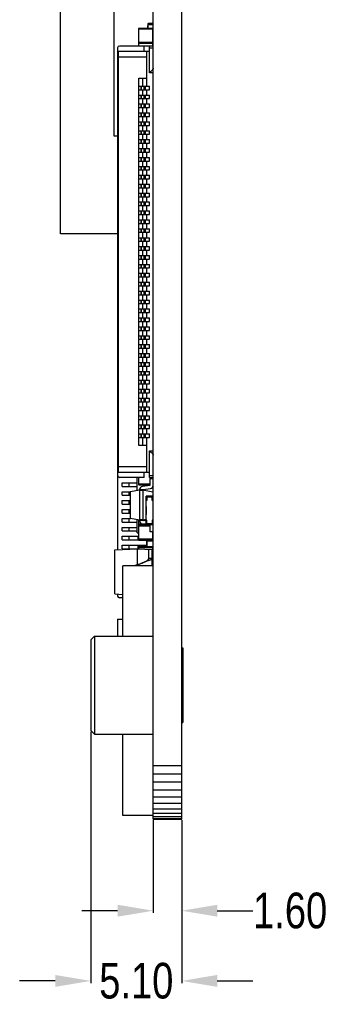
# Model space of a CAD drawing. Header units: inches. Extents: x -39 to 106, y -45 to 75.
# Tile 220 of 222: x 88 to 106, y -41 to 14. Entities that reach past the tile are written whole.
import ezdxf

# ---------------------------------------------------------------- set-up
doc = ezdxf.new("R2010")
doc.units = ezdxf.units.IN
doc.header["$LTSCALE"] = 1.21
doc.header["$MEASUREMENT"] = 0
doc.header["$PDMODE"] = 3
doc.header["$PDSIZE"] = 0.3125
doc.layers.get('0').update_dxf_attribs({"linetype": 'CONTINUOUS'})
doc.layers.get('Defpoints').update_dxf_attribs({"linetype": 'CONTINUOUS'})
doc.layers.add('DIM', color=3, linetype='CONTINUOUS')
doc.styles.get("Standard").update_dxf_attribs({"font": 'txt', "width": 0.8})
doc.dimstyles.get("Standard").update_dxf_attribs({"dimtxt": 0.15625, "dimasz": 0.1875, "dimexe": 0.125, "dimexo": 0.0625, "dimgap": 0.09, "dimtad": 0, "dimtih": 1, "dimtoh": 1, "dimzin": 4, "dimdsep": 46, "dimtxsty": 'STANDARD', "dimblk": '_FILLED', "dimblk1": '_FILLED', "dimblk2": '_FILLED', "dimcen": 0.09, "dimazin": 1, "dimtp": 0.01, "dimtm": 0.01, "dimtfac": 1, "dimtofl": 0, "dimtmove": 0, "dimatfit": 3, "dimldrblk": '_FILLED', "dimfxl": 1, "dimtolj": 1, "dimtzin": 4, "dimarcsym": 0})

# ---------------------------------------------------------------- blocks, each defined once
blk = doc.blocks.new('_FILLED')
at = {"color": 0, "linetype": 'ByBlock'}
blk.add_solid([(0, 0), (-1, 0.167), (-1, -0.167)], dxfattribs=at)
blk = doc.blocks.new('*D10')
at = {"layer": 'Defpoints', "color": 0}
for p in [(95.294, -30.541), (96.894, -30.541), (96.894, -35.683)]:
    blk.add_point(p, dxfattribs=at)
at = {"layer": 'DIM', "color": 0, "lineweight": -2}
for p, q in [((95.294, -30.603), (95.294, -35.808)), ((96.894, -30.603), (96.894, -35.808)), ((93.294, -35.683), (91.294, -35.683)), ((98.894, -35.683), (100.894, -35.683))]:
    blk.add_line(p, q, dxfattribs=at)
at = {"layer": 'DIM', "color": 0, "lineweight": -2, "xscale": 2, "yscale": 2, "zscale": 2}
blk.add_blockref('_FILLED', (95.294, -35.683), dxfattribs=at)
at = {"layer": 'DIM', "color": 0, "lineweight": -2, "xscale": 2, "yscale": 2, "zscale": 2, "rotation": 180}
blk.add_blockref('_FILLED', (96.894, -35.683), dxfattribs=at)
at = {"layer": 'DIM', "color": 0, "insert": (102.984, -35.683), "char_height": 2, "attachment_point": 5}
blk.add_mtext('\\A1;1.60', dxfattribs=at)
blk = doc.blocks.new('*D11')
at = {"layer": 'Defpoints', "color": 0}
for p in [(91.794, -25.582), (96.894, -30.541), (96.894, -39.621)]:
    blk.add_point(p, dxfattribs=at)
at = {"layer": 'DIM', "color": 0, "lineweight": -2}
for p, q in [((91.794, -25.644), (91.794, -39.746)), ((96.894, -30.603), (96.894, -39.746)), ((89.794, -39.621), (87.794, -39.621)), ((98.894, -39.621), (100.894, -39.621))]:
    blk.add_line(p, q, dxfattribs=at)
at = {"layer": 'DIM', "color": 0, "lineweight": -2, "xscale": 2, "yscale": 2, "zscale": 2}
blk.add_blockref('_FILLED', (91.794, -39.621), dxfattribs=at)
at = {"layer": 'DIM', "color": 0, "lineweight": -2, "xscale": 2, "yscale": 2, "zscale": 2, "rotation": 180}
blk.add_blockref('_FILLED', (96.894, -39.621), dxfattribs=at)
at = {"layer": 'DIM', "color": 0, "insert": (94.344, -39.621), "char_height": 2, "attachment_point": 5}
blk.add_mtext('\\A1;5.10', dxfattribs=at)

msp = doc.modelspace()

# ---------------------------------------------------------------- linework, layer by layer
at = {"color": 7, "linetype": 'Continuous'}
for p, q in [((95.294, -30.541), (95.294, 66.469)), ((96.894, -30.541), (96.894, 66.469)), ((90.094, 2.293), (90.094, 53.593)), ((93.094, 7.768), (93.094, 24.768)), ((95.249, 13.808), (94.489, 13.808)), ((94.489, 12.83), (94.489, 13.808)), ((94.989, 13.949), (94.987, 13.949)), ((94.987, 13.875), (94.987, 13.949)), ((94.989, 13.913), (94.987, 13.913)), ((94.987, 13.875), (94.989, 13.875)), ((94.989, 13.852), (94.987, 13.852)), ((94.987, 13.808), (94.987, 13.852)), ((94.987, 13.849), (94.989, 13.849)), ((94.987, 13.811), (94.989, 13.811)), ((94.989, 14.043), (95.294, 14.043)), ((94.989, 14.043), (94.989, 13.808)), ((95.294, 14.012), (94.989, 14.012)), ((95.264, 14.073), (95.02, 14.073)), ((95.02, 13.808), (95.02, 14.073)), ((95.249, 13.808), (95.249, 12.83)), ((95.264, 14.073), (95.264, 13.804)), ((94.459, 13.778), (95.279, 13.778)), ((94.459, 13.778), (94.459, 12.83)), ((95.279, 12.83), (95.279, 13.778)), ((95.279, 13.525), (95.294, 13.525)), ((95.294, 13.494), (95.279, 13.494)), ((93.294, 12.719), (93.294, -15.44)), ((94.794, 12.819), (93.394, 12.819)), ((95.279, 13.018), (94.459, 13.018)), ((94.459, 12.83), (95.279, 12.83)), ((94.469, 12.83), (94.469, 12.819)), ((94.489, 12.988), (95.249, 12.988)), ((94.499, 12.819), (94.499, 12.83)), ((94.794, 12.519), (94.794, 12.819)), ((95.294, 12.819), (95.094, 12.819)), ((95.094, 11.319), (95.094, 12.819)), ((95.094, 12.719), (95.294, 12.719)), ((95.239, 12.83), (95.239, 12.819)), ((95.269, 12.819), (95.269, 12.83)), ((93.294, 12.219), (94.927, 12.219)), ((93.344, 12.519), (93.331, 12.517)), ((95.094, 12.519), (93.344, 12.519)), ((93.344, -11.081), (93.344, 12.519)), ((94.927, 10.569), (94.927, 12.519)), ((95.294, 11.319), (95.094, 11.319)), ((95.233, 11.458), (95.249, 11.458)), ((95.249, 11.477), (95.249, 11.458)), ((95.279, 11.488), (95.258, 11.488)), ((95.279, 11.488), (95.279, 11.521)), ((94.484, 11.019), (94.927, 11.019)), ((94.484, -9.581), (94.484, 11.019)), ((94.484, 10.569), (95.094, 10.569)), ((94.594, 10.569), (94.594, 10.369)), ((94.63, 10.369), (94.63, 10.569)), ((94.694, 11.019), (94.694, 10.569)), ((94.769, 10.569), (94.769, 10.369)), ((94.862, 10.369), (94.862, 10.569)), ((95.094, 10.369), (95.094, 10.569)), ((94.484, 10.369), (95.094, 10.369)), ((94.484, 10.069), (95.094, 10.069)), ((94.594, 10.069), (94.594, 9.869)), ((94.63, 9.869), (94.63, 10.069)), ((94.694, 10.369), (94.694, 10.069)), ((94.769, 10.069), (94.769, 9.869)), ((94.862, 9.869), (94.862, 10.069)), ((94.927, 10.069), (94.927, 10.369)), ((95.094, 9.869), (95.094, 10.069)), ((94.484, 9.869), (95.094, 9.869)), ((94.484, 9.569), (95.094, 9.569)), ((94.594, 9.569), (94.594, 9.369)), ((94.63, 9.369), (94.63, 9.569)), ((94.694, 9.869), (94.694, 9.569)), ((94.769, 9.569), (94.769, 9.369)), ((94.862, 9.369), (94.862, 9.569)), ((94.927, 9.569), (94.927, 9.869)), ((95.094, 9.369), (95.094, 9.569)), ((94.484, 9.369), (95.094, 9.369)), ((94.484, 9.069), (95.094, 9.069)), ((94.484, 8.869), (95.094, 8.869)), ((94.594, 9.069), (94.594, 8.869)), ((94.63, 8.869), (94.63, 9.069)), ((94.694, 9.369), (94.694, 9.069)), ((94.694, 8.869), (94.694, 8.569)), ((94.769, 9.069), (94.769, 8.869)), ((94.862, 8.869), (94.862, 9.069)), ((94.927, 9.069), (94.927, 9.369)), ((94.927, 8.569), (94.927, 8.869)), ((95.094, 8.869), (95.094, 9.069)), ((94.484, 8.569), (95.094, 8.569)), ((94.484, 8.369), (95.094, 8.369)), ((94.594, 8.569), (94.594, 8.369)), ((94.63, 8.369), (94.63, 8.569)), ((94.694, 8.369), (94.694, 8.069)), ((94.769, 8.569), (94.769, 8.369)), ((94.862, 8.369), (94.862, 8.569)), ((94.927, 8.069), (94.927, 8.369)), ((95.094, 8.369), (95.094, 8.569)), ((93.294, 7.768), (93.094, 7.768)), ((94.484, 8.069), (95.094, 8.069)), ((94.484, 7.869), (95.094, 7.869)), ((94.594, 8.069), (94.594, 7.869)), ((94.63, 7.869), (94.63, 8.069)), ((94.694, 7.869), (94.694, 7.569)), ((94.769, 8.069), (94.769, 7.869)), ((94.862, 7.869), (94.862, 8.069)), ((94.927, 7.569), (94.927, 7.869)), ((95.094, 7.869), (95.094, 8.069)), ((94.484, 7.569), (95.094, 7.569)), ((94.484, 7.369), (95.094, 7.369)), ((94.594, 7.569), (94.594, 7.369)), ((94.63, 7.369), (94.63, 7.569)), ((94.694, 7.369), (94.694, 7.069)), ((94.769, 7.569), (94.769, 7.369)), ((94.862, 7.369), (94.862, 7.569)), ((94.927, 7.069), (94.927, 7.369)), ((95.094, 7.369), (95.094, 7.569)), ((94.484, 7.069), (95.094, 7.069)), ((94.484, 6.869), (95.094, 6.869)), ((94.594, 7.069), (94.594, 6.869)), ((94.63, 6.869), (94.63, 7.069)), ((94.694, 6.869), (94.694, 6.569)), ((94.769, 7.069), (94.769, 6.869)), ((94.862, 6.869), (94.862, 7.069)), ((94.927, 6.569), (94.927, 6.869)), ((95.094, 6.869), (95.094, 7.069)), ((94.484, 6.569), (95.094, 6.569)), ((94.484, 6.369), (95.094, 6.369)), ((94.594, 6.569), (94.594, 6.369)), ((94.63, 6.369), (94.63, 6.569)), ((94.694, 6.369), (94.694, 6.069)), ((94.769, 6.569), (94.769, 6.369)), ((94.862, 6.369), (94.862, 6.569)), ((94.927, 6.069), (94.927, 6.369)), ((95.094, 6.369), (95.094, 6.569)), ((94.484, 6.069), (95.094, 6.069)), ((94.484, 5.869), (95.094, 5.869)), ((94.484, 5.569), (95.094, 5.569)), ((94.594, 6.069), (94.594, 5.869)), ((94.594, 5.569), (94.594, 5.369)), ((94.63, 5.869), (94.63, 6.069)), ((94.63, 5.369), (94.63, 5.569)), ((94.694, 5.869), (94.694, 5.569)), ((94.769, 6.069), (94.769, 5.869)), ((94.769, 5.569), (94.769, 5.369)), ((94.862, 5.869), (94.862, 6.069)), ((94.862, 5.369), (94.862, 5.569)), ((94.927, 5.569), (94.927, 5.869)), ((95.094, 5.869), (95.094, 6.069)), ((95.094, 5.369), (95.094, 5.569)), ((94.484, 5.369), (95.094, 5.369)), ((94.484, 5.069), (95.094, 5.069)), ((94.594, 5.069), (94.594, 4.869)), ((94.63, 4.869), (94.63, 5.069)), ((94.694, 5.369), (94.694, 5.069)), ((94.769, 5.069), (94.769, 4.869)), ((94.862, 4.869), (94.862, 5.069)), ((94.927, 5.069), (94.927, 5.369)), ((95.094, 4.869), (95.094, 5.069)), ((94.484, 4.869), (95.094, 4.869)), ((94.484, 4.569), (95.094, 4.569)), ((94.594, 4.569), (94.594, 4.369)), ((94.63, 4.369), (94.63, 4.569)), ((94.694, 4.869), (94.694, 4.569)), ((94.769, 4.569), (94.769, 4.369)), ((94.862, 4.369), (94.862, 4.569)), ((94.927, 4.569), (94.927, 4.869)), ((95.094, 4.369), (95.094, 4.569)), ((94.484, 4.369), (95.094, 4.369)), ((95.094, 4.069), (94.484, 4.069)), ((94.484, 3.869), (95.094, 3.869)), ((94.594, 4.069), (94.594, 3.869)), ((94.63, 3.869), (94.63, 4.069)), ((94.694, 4.369), (94.694, 4.069)), ((94.694, 3.869), (94.694, 3.569)), ((94.769, 4.069), (94.769, 3.869)), ((94.862, 3.869), (94.862, 4.069)), ((94.927, 4.069), (94.927, 4.369)), ((94.927, 3.569), (94.927, 3.869)), ((95.094, 3.869), (95.094, 4.069)), ((94.484, 3.569), (95.094, 3.569)), ((94.484, 3.369), (95.094, 3.369)), ((94.594, 3.569), (94.594, 3.369)), ((94.63, 3.369), (94.63, 3.569)), ((94.694, 3.369), (94.694, 3.069)), ((94.769, 3.569), (94.769, 3.369)), ((94.862, 3.369), (94.862, 3.569)), ((94.927, 3.069), (94.927, 3.369)), ((95.094, 3.369), (95.094, 3.569)), ((94.484, 3.069), (95.094, 3.069)), ((94.484, 2.869), (95.094, 2.869)), ((94.594, 3.069), (94.594, 2.869)), ((94.63, 2.869), (94.63, 3.069)), ((94.694, 2.869), (94.694, 2.569)), ((94.769, 3.069), (94.769, 2.869)), ((94.862, 2.869), (94.862, 3.069)), ((94.927, 2.569), (94.927, 2.869)), ((95.094, 2.869), (95.094, 3.069)), ((93.294, 2.293), (90.094, 2.293)), ((94.484, 2.569), (95.094, 2.569)), ((94.484, 2.369), (95.094, 2.369)), ((94.594, 2.569), (94.594, 2.369)), ((94.63, 2.369), (94.63, 2.569)), ((94.694, 2.369), (94.694, 2.069)), ((94.769, 2.569), (94.769, 2.369)), ((94.862, 2.369), (94.862, 2.569)), ((94.927, 2.069), (94.927, 2.369)), ((95.094, 2.369), (95.094, 2.569)), ((94.484, 2.069), (95.094, 2.069)), ((94.484, 1.869), (95.094, 1.869)), ((94.594, 2.069), (94.594, 1.869)), ((94.63, 1.869), (94.63, 2.069)), ((94.694, 1.869), (94.694, 1.569)), ((94.769, 2.069), (94.769, 1.869)), ((94.862, 1.869), (94.862, 2.069)), ((94.927, 1.569), (94.927, 1.869)), ((95.094, 1.869), (95.094, 2.069)), ((94.484, 1.569), (95.094, 1.569)), ((94.484, 1.369), (95.094, 1.369)), ((94.594, 1.569), (94.594, 1.369)), ((94.63, 1.369), (94.63, 1.569)), ((94.694, 1.369), (94.694, 1.069)), ((94.769, 1.569), (94.769, 1.369)), ((94.862, 1.369), (94.862, 1.569)), ((94.927, 1.069), (94.927, 1.369)), ((95.094, 1.369), (95.094, 1.569)), ((94.484, 1.069), (95.094, 1.069)), ((94.484, 0.869), (95.094, 0.869)), ((94.484, 0.569), (95.094, 0.569)), ((94.594, 1.069), (94.594, 0.869)), ((94.594, 0.569), (94.594, 0.369)), ((94.63, 0.869), (94.63, 1.069)), ((94.63, 0.369), (94.63, 0.569)), ((94.694, 0.869), (94.694, 0.569)), ((94.769, 1.069), (94.769, 0.869)), ((94.769, 0.569), (94.769, 0.369)), ((94.862, 0.869), (94.862, 1.069)), ((94.862, 0.369), (94.862, 0.569)), ((94.927, 0.569), (94.927, 0.869)), ((95.094, 0.869), (95.094, 1.069)), ((95.094, 0.369), (95.094, 0.569)), ((94.484, 0.369), (95.094, 0.369)), ((94.484, 0.069), (95.094, 0.069)), ((94.594, 0.069), (94.594, -0.131)), ((94.63, -0.131), (94.63, 0.069)), ((94.694, 0.369), (94.694, 0.069)), ((94.769, 0.069), (94.769, -0.131)), ((94.862, -0.131), (94.862, 0.069)), ((94.927, 0.069), (94.927, 0.369)), ((95.094, -0.131), (95.094, 0.069)), ((94.484, -0.131), (95.094, -0.131)), ((94.484, -0.431), (95.094, -0.431)), ((94.594, -0.431), (94.594, -0.631)), ((94.63, -0.631), (94.63, -0.431)), ((94.694, -0.131), (94.694, -0.431)), ((94.769, -0.431), (94.769, -0.631)), ((94.862, -0.631), (94.862, -0.431)), ((94.927, -0.431), (94.927, -0.131)), ((95.094, -0.631), (95.094, -0.431)), ((94.484, -0.631), (95.094, -0.631)), ((94.484, -0.931), (95.094, -0.931)), ((94.594, -0.931), (94.594, -1.131)), ((94.63, -1.131), (94.63, -0.931)), ((94.694, -0.631), (94.694, -0.931)), ((94.769, -0.931), (94.769, -1.131)), ((94.862, -1.131), (94.862, -0.931)), ((94.927, -0.931), (94.927, -0.631)), ((95.094, -1.131), (95.094, -0.931)), ((94.484, -1.131), (95.094, -1.131)), ((94.484, -1.431), (95.094, -1.431)), ((94.484, -1.631), (95.094, -1.631)), ((94.594, -1.431), (94.594, -1.631)), ((94.63, -1.631), (94.63, -1.431)), ((94.694, -1.131), (94.694, -1.431)), ((94.694, -1.631), (94.694, -1.931)), ((94.769, -1.431), (94.769, -1.631)), ((94.862, -1.631), (94.862, -1.431)), ((94.927, -1.431), (94.927, -1.131)), ((94.927, -1.931), (94.927, -1.631)), ((95.094, -1.631), (95.094, -1.431)), ((94.484, -1.931), (95.094, -1.931)), ((94.484, -2.131), (95.094, -2.131)), ((94.594, -1.931), (94.594, -2.131)), ((94.63, -2.131), (94.63, -1.931)), ((94.694, -2.131), (94.694, -2.431)), ((94.769, -1.931), (94.769, -2.131)), ((94.862, -2.131), (94.862, -1.931)), ((94.927, -2.431), (94.927, -2.131)), ((95.094, -2.131), (95.094, -1.931)), ((94.484, -2.431), (95.094, -2.431)), ((94.484, -2.631), (95.094, -2.631)), ((94.594, -2.431), (94.594, -2.631)), ((94.63, -2.631), (94.63, -2.431)), ((94.694, -2.631), (94.694, -2.931)), ((94.769, -2.431), (94.769, -2.631)), ((94.862, -2.631), (94.862, -2.431)), ((94.927, -2.931), (94.927, -2.631)), ((95.094, -2.631), (95.094, -2.431)), ((94.484, -2.931), (95.094, -2.931)), ((94.484, -3.131), (95.094, -3.131)), ((94.594, -2.931), (94.594, -3.131)), ((94.63, -3.131), (94.63, -2.931)), ((94.694, -3.131), (94.694, -3.431)), ((94.769, -2.931), (94.769, -3.131)), ((94.862, -3.131), (94.862, -2.931)), ((94.927, -3.431), (94.927, -3.131)), ((95.094, -3.131), (95.094, -2.931)), ((94.484, -3.431), (95.094, -3.431)), ((94.484, -3.631), (95.094, -3.631)), ((94.594, -3.431), (94.594, -3.631)), ((94.63, -3.631), (94.63, -3.431)), ((94.694, -3.631), (94.694, -3.931)), ((94.769, -3.431), (94.769, -3.631)), ((94.862, -3.631), (94.862, -3.431)), ((94.927, -3.931), (94.927, -3.631)), ((95.094, -3.631), (95.094, -3.431)), ((94.484, -3.931), (95.094, -3.931)), ((94.484, -4.131), (95.094, -4.131)), ((94.594, -3.931), (94.594, -4.131)), ((94.63, -4.131), (94.63, -3.931)), ((94.694, -4.131), (94.694, -4.431)), ((94.769, -3.931), (94.769, -4.131)), ((94.862, -4.131), (94.862, -3.931)), ((94.927, -4.431), (94.927, -4.131)), ((95.094, -4.131), (95.094, -3.931)), ((94.484, -4.431), (95.094, -4.431)), ((94.484, -4.631), (95.094, -4.631)), ((94.484, -4.931), (95.094, -4.931)), ((94.594, -4.431), (94.594, -4.631)), ((94.594, -4.931), (94.594, -5.131)), ((94.63, -4.631), (94.63, -4.431)), ((94.63, -5.131), (94.63, -4.931)), ((94.694, -4.631), (94.694, -4.931)), ((94.769, -4.431), (94.769, -4.631)), ((94.769, -4.931), (94.769, -5.131)), ((94.862, -4.631), (94.862, -4.431)), ((94.862, -5.131), (94.862, -4.931)), ((94.927, -4.931), (94.927, -4.631)), ((95.094, -4.631), (95.094, -4.431)), ((95.094, -5.131), (95.094, -4.931)), ((94.484, -5.131), (95.094, -5.131)), ((94.484, -5.431), (95.094, -5.431)), ((94.594, -5.431), (94.594, -5.631)), ((94.63, -5.631), (94.63, -5.431)), ((94.694, -5.131), (94.694, -5.431)), ((94.769, -5.431), (94.769, -5.631)), ((94.862, -5.631), (94.862, -5.431)), ((94.927, -5.431), (94.927, -5.131)), ((95.094, -5.631), (95.094, -5.431)), ((94.484, -5.631), (95.094, -5.631)), ((94.484, -5.931), (95.094, -5.931)), ((94.594, -5.931), (94.594, -6.131)), ((94.63, -6.131), (94.63, -5.931)), ((94.694, -5.631), (94.694, -5.931)), ((94.769, -5.931), (94.769, -6.131)), ((94.862, -6.131), (94.862, -5.931)), ((94.927, -5.931), (94.927, -5.631)), ((95.094, -6.131), (95.094, -5.931)), ((94.484, -6.131), (95.094, -6.131)), ((94.484, -6.431), (95.094, -6.431)), ((94.594, -6.431), (94.594, -6.631)), ((94.63, -6.631), (94.63, -6.431)), ((94.694, -6.131), (94.694, -6.431)), ((94.769, -6.431), (94.769, -6.631)), ((94.862, -6.631), (94.862, -6.431)), ((94.927, -6.431), (94.927, -6.131)), ((95.094, -6.631), (95.094, -6.431)), ((94.484, -6.631), (95.094, -6.631)), ((94.484, -6.931), (95.094, -6.931)), ((94.484, -7.131), (95.094, -7.131)), ((94.594, -6.931), (94.594, -7.131)), ((94.63, -7.131), (94.63, -6.931)), ((94.694, -6.631), (94.694, -6.931)), ((94.694, -7.131), (94.694, -7.431)), ((94.769, -6.931), (94.769, -7.131)), ((94.862, -7.131), (94.862, -6.931)), ((94.927, -6.931), (94.927, -6.631)), ((94.927, -7.431), (94.927, -7.131)), ((95.094, -7.131), (95.094, -6.931)), ((95.094, -7.431), (94.484, -7.431)), ((94.484, -7.631), (95.094, -7.631)), ((94.594, -7.431), (94.594, -7.631)), ((94.63, -7.631), (94.63, -7.431)), ((94.694, -7.631), (94.694, -7.931)), ((94.769, -7.431), (94.769, -7.631)), ((94.862, -7.631), (94.862, -7.431)), ((94.927, -7.931), (94.927, -7.631)), ((95.094, -7.631), (95.094, -7.431)), ((94.484, -7.931), (95.094, -7.931)), ((94.484, -8.131), (95.094, -8.131)), ((94.594, -7.931), (94.594, -8.131)), ((94.63, -8.131), (94.63, -7.931)), ((94.694, -8.131), (94.694, -8.431)), ((94.769, -7.931), (94.769, -8.131)), ((94.862, -8.131), (94.862, -7.931)), ((94.927, -8.431), (94.927, -8.131)), ((95.094, -8.131), (95.094, -7.931)), ((94.484, -8.431), (95.094, -8.431)), ((94.484, -8.631), (95.094, -8.631)), ((94.594, -8.431), (94.594, -8.631)), ((94.63, -8.631), (94.63, -8.431)), ((94.694, -8.631), (94.694, -8.931)), ((94.769, -8.431), (94.769, -8.631)), ((94.862, -8.631), (94.862, -8.431)), ((94.927, -8.931), (94.927, -8.631)), ((95.094, -8.631), (95.094, -8.431)), ((94.484, -8.931), (95.094, -8.931)), ((94.484, -9.131), (95.094, -9.131)), ((94.594, -8.931), (94.594, -9.131)), ((94.63, -9.131), (94.63, -8.931)), ((94.694, -9.131), (94.694, -9.581)), ((94.769, -8.931), (94.769, -9.131)), ((94.862, -9.131), (94.862, -8.931)), ((94.927, -11.081), (94.927, -9.131)), ((95.094, -9.131), (95.094, -8.931)), ((94.927, -9.581), (94.484, -9.581)), ((95.094, -9.881), (95.294, -9.881)), ((95.094, -11.381), (95.094, -9.881)), ((95.294, -10.031), (95.244, -10.031)), ((94.927, -10.781), (93.294, -10.781)), ((93.294, -11.027), (93.298, -11.044)), ((93.334, -11.08), (93.344, -11.081)), ((93.344, -11.081), (95.094, -11.081)), ((94.794, -11.381), (93.394, -11.381)), ((94.394, -12.105), (94.394, -11.382)), ((94.459, -11.381), (94.459, -11.762)), ((94.489, -11.792), (94.489, -11.381)), ((94.794, -11.381), (94.794, -11.081)), ((95.294, -11.281), (95.094, -11.281)), ((95.094, -11.381), (95.294, -11.381)), ((95.114, -11.431), (95.294, -11.431)), ((95.114, -11.808), (95.114, -11.431)), ((95.249, -11.381), (95.249, -11.431)), ((95.279, -11.431), (95.279, -11.381)), ((93.544, -11.682), (94.394, -11.682)), ((93.544, -11.882), (93.544, -11.682)), ((93.544, -11.882), (94.394, -11.882)), ((93.944, -11.882), (93.944, -11.682)), ((94.011, -12.173), (94.529, -12.081)), ((94.529, -12.101), (94.011, -12.193)), ((95.114, -11.762), (94.459, -11.762)), ((94.489, -11.792), (95.114, -11.792)), ((94.529, -12.081), (94.529, -12.064)), ((94.709, -12.081), (94.529, -12.081)), ((94.529, -12.101), (94.529, -12.081)), ((94.529, -12.101), (94.709, -12.101)), ((94.529, -12.101), (94.529, -13.761)), ((95.097, -11.827), (94.684, -11.885)), ((94.709, -12.081), (95.278, -12.182)), ((94.709, -12.101), (94.709, -12.081)), ((95.278, -12.201), (94.709, -12.101)), ((94.709, -12.101), (94.709, -13.762)), ((94.726, -12.061), (95.139, -12.003)), ((95.274, -11.906), (95.274, -12.181)), ((95.284, -11.882), (95.294, -11.882)), ((93.544, -12.182), (93.998, -12.182)), ((93.544, -12.382), (93.544, -12.182)), ((93.544, -12.382), (93.994, -12.382)), ((93.544, -12.682), (93.994, -12.682)), ((93.544, -12.882), (93.544, -12.682)), ((93.944, -12.382), (93.944, -12.182)), ((93.944, -12.882), (93.944, -12.682)), ((93.994, -12.193), (94.011, -12.193)), ((93.994, -12.193), (93.994, -13.67)), ((94.011, -12.193), (94.011, -12.173)), ((94.011, -13.67), (94.011, -12.193)), ((95.294, -12.431), (94.894, -12.431)), ((94.894, -14.032), (94.894, -12.431)), ((95.244, -12.481), (94.894, -12.481)), ((94.944, -12.681), (94.894, -12.681)), ((94.944, -12.481), (94.944, -12.681)), ((95.244, -12.681), (95.244, -12.481)), ((95.294, -12.681), (95.244, -12.681)), ((95.278, -12.182), (95.294, -12.182)), ((95.278, -12.182), (95.278, -12.201)), ((95.278, -12.201), (95.278, -12.431)), ((93.544, -12.882), (93.994, -12.882)), ((93.544, -13.182), (93.994, -13.182)), ((93.544, -13.382), (93.544, -13.182)), ((93.944, -13.382), (93.944, -13.182)), ((94.893, -13.005), (94.894, -13.005)), ((94.893, -13.005), (94.893, -13.108)), ((94.893, -13.058), (94.894, -13.058)), ((94.893, -13.085), (94.894, -13.085)), ((94.893, -13.107), (94.894, -13.107)), ((94.893, -13.108), (94.894, -13.108)), ((94.893, -13.122), (94.894, -13.122)), ((94.893, -13.122), (94.893, -13.224)), ((94.893, -13.173), (94.894, -13.173)), ((94.893, -13.224), (94.894, -13.224)), ((94.893, -13.224), (94.894, -13.224)), ((94.893, -13.239), (94.894, -13.239)), ((94.893, -13.239), (94.893, -13.341)), ((94.893, -13.254), (94.894, -13.254)), ((93.544, -13.382), (93.994, -13.382)), ((93.544, -13.682), (93.998, -13.682)), ((93.544, -13.882), (93.544, -13.682)), ((93.944, -13.882), (93.944, -13.682)), ((94.011, -13.67), (93.994, -13.67)), ((94.011, -13.67), (94.529, -13.762)), ((94.011, -13.69), (94.011, -13.67)), ((94.529, -13.781), (94.011, -13.69)), ((94.394, -14.482), (94.394, -13.758)), ((94.459, -13.769), (94.459, -14.001)), ((94.489, -14.031), (94.489, -13.774)), ((94.709, -13.761), (94.529, -13.761)), ((94.529, -13.781), (94.529, -13.762)), ((94.529, -13.781), (94.709, -13.781)), ((94.529, -13.799), (94.529, -13.781)), ((94.709, -13.762), (94.894, -13.729)), ((94.894, -13.749), (94.709, -13.781)), ((94.709, -13.781), (94.709, -13.761)), ((94.894, -13.825), (94.726, -13.802)), ((94.893, -13.291), (94.894, -13.291)), ((94.893, -13.329), (94.894, -13.329)), ((94.893, -13.34), (94.894, -13.34)), ((94.893, -13.341), (94.894, -13.341)), ((94.893, -13.355), (94.894, -13.355)), ((94.893, -13.355), (94.893, -13.458)), ((94.893, -13.406), (94.894, -13.406)), ((94.893, -13.457), (94.894, -13.457)), ((94.893, -13.458), (94.894, -13.458)), ((94.944, -13.781), (94.894, -13.781)), ((94.944, -13.981), (94.944, -13.781)), ((95.294, -13.781), (95.244, -13.781)), ((95.244, -13.781), (95.244, -13.981)), ((93.544, -13.882), (94.394, -13.882)), ((93.544, -14.182), (94.394, -14.182)), ((93.544, -14.382), (93.544, -14.182)), ((93.944, -14.382), (93.944, -14.182)), ((94.855, -14.001), (94.459, -14.001)), ((94.459, -14.091), (95.114, -14.091)), ((94.459, -14.091), (94.459, -14.862)), ((94.489, -14.031), (94.894, -14.031)), ((95.114, -14.061), (94.489, -14.061)), ((94.489, -14.892), (94.489, -14.061)), ((94.684, -13.977), (94.894, -14.007)), ((95.244, -13.981), (94.894, -13.981)), ((95.294, -14.031), (94.894, -14.031)), ((95.294, -14.032), (94.894, -14.032)), ((95.07, -14.032), (95.097, -14.035)), ((95.114, -14.431), (95.114, -14.055)), ((93.544, -14.382), (94.394, -14.382)), ((93.544, -14.682), (94.459, -14.682)), ((93.544, -14.882), (93.544, -14.682)), ((93.544, -14.882), (94.467, -14.882)), ((93.944, -14.882), (93.944, -14.682)), ((94.394, -14.482), (94.459, -14.482)), ((94.444, -14.882), (94.444, -14.682)), ((95.279, -14.851), (94.459, -14.851)), ((94.461, -14.862), (94.459, -14.862)), ((94.489, -14.881), (95.249, -14.881)), ((94.489, -14.892), (95.249, -14.892)), ((95.094, -14.892), (95.094, -14.919)), ((95.294, -14.431), (95.114, -14.431)), ((95.249, -14.431), (95.249, -14.892)), ((95.271, -14.882), (95.294, -14.882)), ((95.279, -14.862), (95.277, -14.862)), ((95.279, -14.862), (95.279, -14.431)), ((95.294, -14.494), (95.279, -14.494)), ((95.279, -14.682), (95.294, -14.682)), ((93.143, -15.448), (94.403, -15.382)), ((93.143, -17.916), (93.143, -15.448)), ((93.544, -15.182), (94.932, -15.182)), ((93.544, -15.382), (93.544, -15.182)), ((93.544, -15.382), (94.459, -15.382)), ((93.944, -15.382), (93.944, -15.182)), ((94.403, -15.382), (95.243, -15.426)), ((94.403, -16.284), (94.403, -15.382)), ((94.444, -15.382), (94.444, -15.182)), ((94.459, -15.302), (95.279, -15.302)), ((94.459, -15.302), (94.459, -15.385)), ((95.249, -15.272), (94.489, -15.272)), ((94.489, -15.386), (94.489, -15.272)), ((94.803, -15.272), (94.803, -15.182)), ((94.932, -14.932), (94.944, -14.931)), ((94.932, -14.932), (94.932, -15.272)), ((94.941, -15.272), (94.944, -14.931)), ((95.294, -14.919), (94.944, -14.919)), ((94.944, -14.919), (94.944, -14.931)), ((94.944, -14.931), (95.294, -14.931)), ((95.043, -15.932), (95.043, -15.415)), ((95.243, -16.341), (95.243, -15.426)), ((95.249, -15.272), (95.249, -15.921)), ((95.279, -15.921), (95.279, -15.302)), ((95.294, -15.444), (95.279, -15.444)), ((95.243, -15.932), (95.043, -15.932)), ((95.249, -15.621), (95.243, -15.621)), ((95.243, -15.651), (95.279, -15.651)), ((95.243, -15.921), (95.279, -15.921)), ((95.269, -16.341), (95.269, -15.921)), ((95.279, -15.682), (95.294, -15.682)), ((95.294, -15.832), (95.279, -15.832)), ((95.294, -16.341), (93.594, -16.341)), ((93.594, -20.282), (93.594, -16.341)), ((95.294, -16.132), (95.269, -16.132)), ((93.143, -17.916), (93.594, -17.939)), ((93.294, -17.924), (93.294, -18.032)), ((93.594, -18.132), (93.394, -18.132)), ((93.294, -19.332), (93.594, -19.332)), ((93.294, -19.332), (93.294, -20.282)), ((91.994, -20.282), (91.794, -20.482)), ((91.994, -20.282), (95.294, -20.282)), ((91.994, -20.282), (91.994, -25.782)), ((91.794, -20.482), (91.794, -25.582)), ((96.894, -20.937), (96.954, -20.937)), ((96.954, -20.937), (96.954, -25.127)), ((96.894, -25.127), (96.954, -25.127)), ((91.994, -25.782), (91.794, -25.582)), ((91.994, -25.782), (95.294, -25.782)), ((93.594, -30.341), (93.594, -25.782)), ((95.294, -27.532), (96.894, -27.532)), ((95.294, -28.002), (96.894, -28.002)), ((95.294, -28.461), (96.894, -28.461)), ((95.294, -28.898), (96.894, -28.898)), ((95.294, -29.3), (96.894, -29.3)), ((95.294, -29.659), (96.894, -29.659)), ((95.294, -30.341), (93.594, -30.341)), ((95.294, -29.966), (96.894, -29.966)), ((95.294, -30.213), (96.894, -30.213)), ((95.294, -30.394), (96.894, -30.394)), ((95.294, -30.504), (96.894, -30.504)), ((95.294, -30.541), (96.894, -30.541))]:
    msp.add_line(p, q, dxfattribs=at)
for centre, radius, start, end in [((94.489, 13.778), 0.03, 90, 180), ((95.02, 14.043), 0.0305, 90, 180), ((95.249, 13.778), 0.03, 0, 90), ((95.264, 14.043), 0.0305, 0, 90), ((95.264, 13.494), 0.0305, 299.7924, 0), ((93.394, 12.719), 0.1, 90, 180), ((94.489, 13.018), 0.03, 180, 270), ((95.249, 13.018), 0.03, 270, 0), ((93.344, 12.469), 0.05, 105.4904, 180), ((95.249, 11.488), 0.03, 270, 0), ((93.344, -11.031), 0.05, 180, 257.9073), ((93.394, -11.281), 0.1, 180, 270), ((93.344, -11.02), 0.0526, 248.3509, 260.3541), ((93.344, -11.02), 0.0533, 260.3573, 269.9976), ((94.489, -11.762), 0.03, 180, 270), ((94.709, -12.064), 0.18, 98, 180), ((94.729, -12.081), 0.02, 98, 181.1356), ((95.094, -11.808), 0.02, 278, 0), ((95.114, -11.825), 0.18, 278, 0), ((94.014, -12.193), 0.02, 100, 180), ((94.014, -13.67), 0.02, 180, 260), ((94.709, -13.799), 0.18, 180, 262), ((94.729, -13.782), 0.02, 178.8644, 262), ((94.489, -14.001), 0.03, 180, 270), ((94.489, -14.091), 0.03, 90, 180), ((95.094, -14.055), 0.02, 0, 82), ((95.114, -14.038), 0.18, 0, 2.1009), ((94.489, -14.851), 0.03, 180, 270), ((94.489, -14.862), 0.03, 180, 270), ((95.249, -14.851), 0.03, 270, 0), ((95.249, -14.862), 0.03, 270, 0), ((95.152, -8.404), 6.079, 271.1975, 271.3426), ((94.489, -15.302), 0.03, 90, 180), ((94.944, -14.932), 0.0125, 90, 180), ((95.249, -15.302), 0.03, 0, 90), ((95.152, -9.354), 6.079, 271.1975, 271.3426), ((95.249, -15.651), 0.03, 0, 90), ((93.394, -18.032), 0.1, 180, 270)]:
    msp.add_arc(centre, radius, start, end, dxfattribs=at)
for points, knots in [([(93.294, 12.241), (93.294, 12.244), (93.299, 12.249), (93.31, 12.254), (93.326, 12.258), (93.338, 12.258), (93.344, 12.258)], [0, 0, 0, 0, 0.132581, 0.35975, 0.670843, 1, 1, 1, 1]), ([(95.294, 11.569), (95.294, 11.561), (95.29, 11.541), (95.264, 11.494), (95.215, 11.436), (95.157, 11.39), (95.117, 11.371), (95.1, 11.368), (95.094, 11.368)], [0, 0, 0, 0, 0.167648, 0.343298, 0.518948, 0.694598, 0.870249, 1, 1, 1, 1]), ([(95.094, -9.931), (95.1, -9.931), (95.117, -9.934), (95.157, -9.953), (95.215, -9.999), (95.264, -10.056), (95.29, -10.104), (95.294, -10.124), (95.294, -10.131)], [0, 0, 0, 0, 0.129751, 0.305402, 0.481052, 0.656702, 0.832352, 1, 1, 1, 1]), ([(93.298, -11.044), (93.299, -11.047), (93.305, -11.058), (93.316, -11.066), (93.325, -11.069)], [0, 0, 0, 0, 0.245372, 1, 1, 1, 1]), ([(94.523, -16.245), (94.547, -16.232), (94.597, -16.21), (94.674, -16.18), (94.737, -16.152), (94.787, -16.13), (94.825, -16.114), (94.857, -16.101), (94.882, -16.09), (94.901, -16.081), (94.916, -16.073), (94.928, -16.066), (94.937, -16.061), (94.945, -16.055), (94.956, -16.046), (94.968, -16.035), (94.983, -16.022), (94.997, -16.009), (95.009, -15.996), (95.021, -15.982), (95.03, -15.968), (95.038, -15.952), (95.041, -15.939), (95.043, -15.932)], [0, 0, 0, 0, 0.132063, 0.264151, 0.39626, 0.462316, 0.528367, 0.594415, 0.627441, 0.660471, 0.693496, 0.710009, 0.726525, 0.743005, 0.75944, 0.791925, 0.823491, 0.853957, 0.883041, 0.910602, 0.937802, 0.963151, 1, 1, 1, 1]), ([(95.243, -15.932), (95.242, -15.935), (95.241, -15.941), (95.236, -15.951), (95.229, -15.959), (95.215, -15.971), (95.191, -15.984), (95.156, -16), (95.113, -16.017), (95.065, -16.033), (95.022, -16.046), (94.986, -16.057), (94.949, -16.069), (94.903, -16.086), (94.849, -16.109), (94.795, -16.133), (94.74, -16.155), (94.686, -16.178), (94.632, -16.202), (94.578, -16.225), (94.541, -16.239), (94.523, -16.245)], [0, 0, 0, 0, 0.012522, 0.025248, 0.038953, 0.054445, 0.093074, 0.142535, 0.20027, 0.264894, 0.334951, 0.371102, 0.4077, 0.481629, 0.555644, 0.629651, 0.70373, 0.777793, 0.851857, 0.925917, 1, 1, 1, 1]), ([(94.523, -16.245), (94.496, -16.254), (94.445, -16.271), (94.381, -16.291), (94.333, -16.307), (94.302, -16.318), (94.275, -16.329), (94.258, -16.337), (94.251, -16.341)], [0, 0, 0, 0, 0.290093, 0.567803, 0.695045, 0.810037, 0.912044, 1, 1, 1, 1])]:
    msp.add_open_spline(points, degree=3, knots=knots, dxfattribs=at)

# ---------------------------------------------------------------- dimensions: what is measured, and where the dimension line sits
at = {"layer": 'DIM'}
for base, p1, picture, middle in [((96.894, -39.621), (91.794, -25.582), '*D11', (94.344, -39.621)), ((96.894, -35.683), (95.294, -30.541), '*D10', (102.984, -35.683))]:
    dim = msp.add_linear_dim(base=base, p1=p1, p2=(96.894, -30.541), dimstyle='STANDARD', override={"dimtxt": 2, "dimasz": 2, "dimtih": 0, "dimtoh": 0, "dimzin": 0, "dimcen": 0.198, "dimadec": 0, "dimazin": 0, "dimtp": 0, "dimtm": 0, "dimtdec": 4, "dimtzin": 0}, dxfattribs=at)
    dim.commit()
    dim.dimension.update_dxf_attribs({"geometry": picture, "text_midpoint": middle})

doc.saveas('drawing.dxf')
